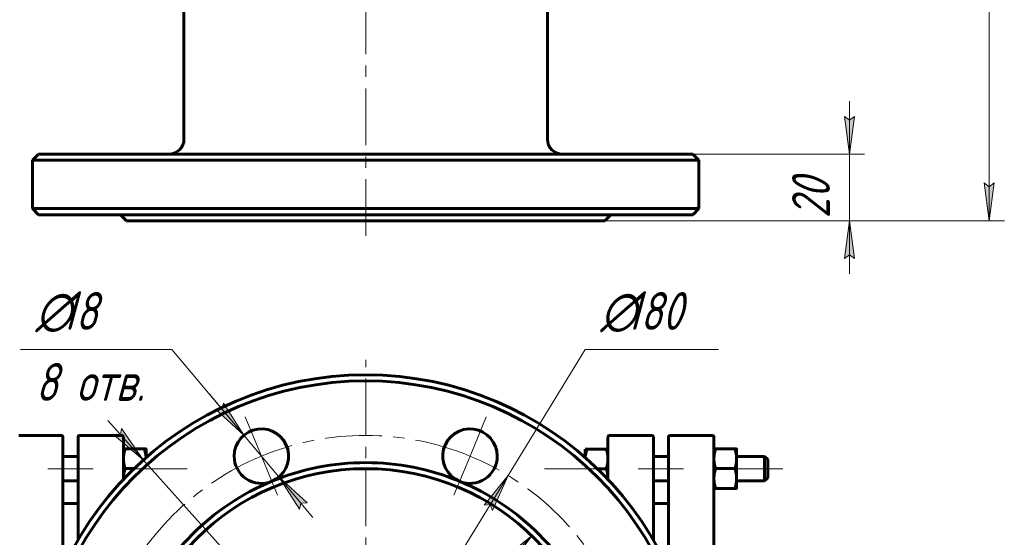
# Model space of a CAD drawing. Header units: millimetres. Extents: x 0 to 420, y -20 to 297.
# Tile 3 of 5: x 70 to 201, y 85 to 153. Entities that reach past the tile are written whole.
import ezdxf

# ---------------------------------------------------------------- set-up
doc = ezdxf.new("R2010")
doc.units = ezdxf.units.MM
for name, pattern in [('K5LT_AXLED', [12, 7.5, -1.5, 1.5, -1.5]), ('K5LT_BASIC', [0]), ('K5LT_THIN', [0])]:
    doc.linetypes.add(name, pattern=pattern)
doc.layers.add('Системный слой', color=7, linetype='Continuous')
doc.layers.add('Системный слой (1)', color=7, linetype='Continuous', true_color=0x6c6c6c)
doc.styles.add('KDIMTEXTSTYLE', font='GOST_AU.SHX', dxfattribs={"width": 0.96, "oblique": 15, "height": 5})
doc.styles.add('KTEXTSTYLE', font='GOST_AU.SHX', dxfattribs={"width": 0.96, "height": 5})
doc.dimstyles.new('KDIMSTYLE (0.40)', dxfattribs={"dimtxt": 5, "dimasz": 1, "dimexe": 2, "dimexo": 0, "dimgap": 1, "dimtad": 1, "dimlfac": 2.5, "dimtxsty": 'KDIMTEXTSTYLE', "dimsah": 1, "dimcen": 0, "dimdle": 1, "dimadec": 0, "dimazin": 0, "dimtfac": 0.667, "dimtmove": 0, "dimatfit": 3, "dimfxl": 1, "dimtvp": 1, "dimtolj": 1, "dimtzin": 0, "dimarcsym": 0})

# ---------------------------------------------------------------- blocks, each defined once
blk = doc.blocks.new('D0')
at = {"layer": 'Системный слой (1)'}
for points in [[(199.19, 261.59), (198.54, 266.59), (197.88, 261.59), (198.54, 262.09)], [(198.54, 126.59), (199.19, 131.59), (198.54, 131.09), (197.88, 131.59)]]:
    blk.add_hatch(color=256, dxfattribs=at).paths.add_polyline_path(points)
at = {"layer": 'Системный слой (1)', "linetype": 'K5LT_THIN', "lineweight": 18}
for p, q in [((116.18, 266.59), (200.54, 266.59)), ((197.88, 261.59), (198.54, 266.59)), ((198.54, 266.59), (199.19, 261.59)), ((198.54, 266.59), (198.54, 126.59)), ((198.54, 262.09), (197.88, 261.59)), ((199.19, 261.59), (198.54, 262.09)), ((198.54, 126.59), (197.88, 131.59)), ((197.88, 131.59), (198.54, 131.09)), ((198.54, 131.09), (199.19, 131.59)), ((199.19, 131.59), (198.54, 126.59)), ((116.18, 126.59), (200.54, 126.59))]:
    blk.add_line(p, q, dxfattribs=at)
blk.add_wipeout([(197.54, 191.25), (190.15, 191.25), (190.15, 201.51), (197.54, 201.51)]).dxf.layer = 'Системный слой (1)'
at = {"layer": 'Системный слой (1)', "insert": (190.95, 191.25), "char_height": 5, "attachment_point": 1, "rotation": 90, "style": 'KTEXTSTYLE'}
blk.add_mtext('\\H5.0;\\W1.000;\\Q15;\\Q15;\\W0.960;350', dxfattribs=at)
blk = doc.blocks.new('KDIMARROW_01')
at = {"layer": 'Системный слой'}
blk.add_hatch(color=0, dxfattribs=at).paths.add_polyline_path([(-5, -0.66), (0, 0), (-5, 0.66), (-4.5, 0)])
at = {"layer": 'Системный слой', "color": 0, "linetype": 'K5LT_THIN', "lineweight": 18}
for p, q in [((-4.5, 0), (-5, 0.66)), ((-5, 0.66), (0, 0)), ((0, 0), (-5, -0.66)), ((-5, -0.66), (-4.5, 0))]:
    blk.add_line(p, q, dxfattribs=at)
at = {"layer": 'Системный слой (1)', "color": 0, "linetype": 'K5LT_THIN', "lineweight": 18}
blk.add_line((325.81, 196.59), (325.41, 196.59), dxfattribs=at)
blk = doc.blocks.new('D1')
at = {"layer": 'Системный слой (1)', "linetype": 'K5LT_THIN', "lineweight": 18}
for p, q in [((180.09, 135.39), (180.09, 142.39)), ((180.09, 139.89), (179.43, 140.39)), ((180.09, 135.39), (180.75, 140.39)), ((180.75, 140.39), (180.09, 139.89)), ((180.09, 135.39), (180.09, 126.59)), ((180.75, 121.59), (180.09, 126.59)), ((180.09, 126.59), (180.09, 119.59)), ((179.43, 121.59), (180.09, 122.09)), ((180.09, 122.09), (180.75, 121.59))]:
    blk.add_line(p, q, dxfattribs=at)
blk.add_wipeout([(179.09, 126.91), (171.71, 126.91), (171.71, 134.75), (179.09, 134.75)]).dxf.layer = 'Системный слой (1)'
at = {"layer": 'Системный слой (1)'}
for points in [[(180.09, 135.39), (180.75, 140.39), (180.09, 139.89), (179.43, 140.39)], [(180.75, 121.59), (180.09, 126.59), (179.43, 121.59), (180.09, 122.09)]]:
    blk.add_hatch(color=256, dxfattribs=at).paths.add_polyline_path(points)
at = {"layer": 'Системный слой (1)', "linetype": 'K5LT_THIN', "lineweight": 18}
for p, q in [((179.43, 140.39), (180.09, 135.39)), ((159.38, 135.39), (182.09, 135.39)), ((147.78, 126.59), (182.09, 126.59)), ((180.09, 126.59), (179.43, 121.59))]:
    blk.add_line(p, q, dxfattribs=at)
at = {"layer": 'Системный слой (1)', "insert": (172.5, 126.91), "char_height": 5, "attachment_point": 1, "rotation": 90, "style": 'KTEXTSTYLE'}
blk.add_mtext('\\H5.0;\\W1.000;\\Q15;\\Q15;\\W0.960;20', dxfattribs=at)
blk = doc.blocks.new('U22')
at = {"layer": 'Системный слой (1)', "linetype": 'K5LT_BASIC', "lineweight": 60}
for p, q in [((84.18, 92.53), (84.18, 92.5)), ((84.18, 92.5), (84.18, 92.46)), ((84.18, 92.46), (84.18, 92.43))]:
    blk.add_line(p, q, dxfattribs=at)
blk = doc.blocks.new('U23')
at = {"layer": 'Системный слой (1)', "linetype": 'K5LT_BASIC', "lineweight": 60}
for p, q in [((87.06, 96.04), (86.95, 96.43)), ((87.14, 95.67), (87.06, 96.04)), ((87.17, 95.31), (87.14, 95.67))]:
    blk.add_line(p, q, dxfattribs=at)
blk = doc.blocks.new('U29')
at = {"layer": 'Системный слой (1)', "linetype": 'K5LT_BASIC', "lineweight": 60}
for p, q in [((148.18, 92.5), (148.18, 92.53)), ((148.18, 92.46), (148.18, 92.5)), ((148.18, 92.43), (148.18, 92.46))]:
    blk.add_line(p, q, dxfattribs=at)
blk = doc.blocks.new('U30')
at = {"layer": 'Системный слой (1)', "linetype": 'K5LT_BASIC', "lineweight": 60}
for p, q in [((145.41, 96.43), (145.3, 96.04)), ((145.22, 95.67), (145.18, 95.31)), ((145.3, 96.04), (145.22, 95.67))]:
    blk.add_line(p, q, dxfattribs=at)
blk = doc.blocks.new('U37')
at = {"layer": 'Системный слой (1)', "linetype": 'K5LT_BASIC', "lineweight": 60}
for p, q in [((76.18, 98.03), (76.18, 80.56)), ((76.18, 43.9), (76.18, 26.43))]:
    blk.add_line(p, q, dxfattribs=at)
blk = doc.blocks.new('U39')
at = {"layer": 'Системный слой (1)', "linetype": 'K5LT_BASIC', "lineweight": 60}
for p, q in [((162.18, 62.23), (162.18, 98.03)), ((162.18, 26.43), (162.18, 62.23))]:
    blk.add_line(p, q, dxfattribs=at)
blk = doc.blocks.new('U40')
at = {"layer": 'Системный слой (1)', "linetype": 'K5LT_BASIC', "lineweight": 60}
for p, q in [((156.18, 98.03), (156.18, 80.56)), ((156.18, 43.9), (156.18, 26.43))]:
    blk.add_line(p, q, dxfattribs=at)
blk = doc.blocks.new('U41')
at = {"layer": 'Системный слой (1)', "linetype": 'K5LT_BASIC', "lineweight": 60}
for p, q in [((78.18, 84.41), (78.18, 98.03)), ((78.18, 26.43), (78.18, 40.05))]:
    blk.add_line(p, q, dxfattribs=at)
blk = doc.blocks.new('U45')
at = {"layer": 'Системный слой (1)', "linetype": 'K5LT_BASIC', "lineweight": 60}
for p, q in [((84.18, 98.03), (84.18, 92.43)), ((84.18, 79.38), (84.18, 72.63)), ((84.18, 51.82), (84.18, 45.08)), ((84.18, 32.03), (84.18, 26.43))]:
    blk.add_line(p, q, dxfattribs=at)
blk = doc.blocks.new('U47')
at = {"layer": 'Системный слой (1)', "linetype": 'K5LT_BASIC', "lineweight": 60}
for p, q in [((154.18, 84.41), (154.18, 98.03)), ((154.18, 26.43), (154.18, 40.05))]:
    blk.add_line(p, q, dxfattribs=at)
blk = doc.blocks.new('U55')
at = {"layer": 'Системный слой (1)', "linetype": 'K5LT_BASIC', "lineweight": 60}
for p, q in [((148.18, 98.03), (148.18, 92.43)), ((148.18, 79.38), (148.18, 72.63)), ((148.18, 51.82), (148.18, 45.08)), ((148.18, 32.03), (148.18, 26.43))]:
    blk.add_line(p, q, dxfattribs=at)
blk = doc.blocks.new('U56')
at = {"layer": 'Системный слой (1)', "linetype": 'K5LT_AXLED', "lineweight": 18}
for q in [(116.18, 108.23), (70.18, 62.23), (162.18, 62.23), (116.18, 16.23)]:
    blk.add_line((116.18, 62.23), q, dxfattribs=at)
blk = doc.blocks.new('U57')
at = {"layer": 'Системный слой (1)', "linetype": 'K5LT_AXLED', "lineweight": 18}
for p, q in [((102.4, 95.49), (100.26, 100.66)), ((129.96, 95.49), (132.1, 100.66)), ((104.55, 90.31), (102.4, 95.49)), ((127.81, 90.31), (129.96, 95.49)), ((82.92, 76), (77.75, 78.15)), ((149.44, 76), (154.61, 78.15)), ((88.09, 73.86), (82.92, 76)), ((144.26, 73.86), (149.44, 76)), ((88.09, 50.59), (82.92, 48.45)), ((144.26, 50.59), (149.44, 48.45)), ((82.92, 48.45), (77.75, 46.31)), ((149.44, 48.45), (154.61, 46.31)), ((104.55, 34.14), (102.4, 28.97)), ((127.81, 34.14), (129.96, 28.97)), ((102.4, 28.97), (100.26, 23.79)), ((129.96, 28.97), (132.1, 23.79))]:
    blk.add_line(p, q, dxfattribs=at)
for start, end in [(67.5, 112.5), (112.5, 157.5), (22.5, 67.5), (157.5, 202.5), (337.5, 22.5), (202.5, 247.5), (292.5, 337.5), (247.5, 292.5)]:
    blk.add_arc((116.18, 62.23), 36, start, end, dxfattribs=at)
blk = doc.blocks.new('D2')
at = {"layer": 'Системный слой (1)'}
for points in [[(132.93, 88.32), (134.98, 92.93), (131.81, 89.01), (132.63, 89.09)], [(97.38, 31.53), (100.55, 35.45), (99.73, 35.37), (99.43, 36.14)]]:
    blk.add_hatch(color=256, dxfattribs=at).paths.add_polyline_path(points)
at = {"layer": 'Системный слой (1)', "linetype": 'K5LT_THIN', "lineweight": 18}
for p, q in [((134.98, 92.93), (145.18, 109.58)), ((145.18, 109.58), (162.77, 109.58)), ((97.38, 31.53), (134.98, 92.93)), ((131.81, 89.01), (134.98, 92.93)), ((134.98, 92.93), (132.93, 88.32)), ((132.63, 89.09), (131.81, 89.01)), ((132.93, 88.32), (132.63, 89.09)), ((97.38, 31.53), (99.43, 36.14)), ((100.55, 35.45), (97.38, 31.53)), ((99.43, 36.14), (99.73, 35.37)), ((99.73, 35.37), (100.55, 35.45))]:
    blk.add_line(p, q, dxfattribs=at)
blk.add_wipeout([(147.18, 110.58), (147.18, 117.96), (160.23, 117.96), (160.23, 110.58)]).dxf.layer = 'Системный слой (1)'
at = {"layer": 'Системный слой (1)', "char_height": 5, "attachment_point": 1, "style": 'KTEXTSTYLE'}
for s, insert in [('\\H5.0;\\W1.000;\\Q15;\\Q15;\\W0.960;∅', (147.18, 117.17)), ('\\H5.0;\\W1.000;\\Q15;\\Q15;\\W0.960;180', (150.49, 117.17))]:
    blk.add_mtext(s, dxfattribs=dict(at, insert=insert))
blk = doc.blocks.new('D3')
at = {"layer": 'Системный слой (1)'}
for points in [[(86.79, 94.98), (83.94, 99.14), (83.79, 98.33), (82.96, 98.26)], [(149.39, 26.2), (145.56, 29.48), (148.41, 25.32), (148.57, 26.13)]]:
    blk.add_hatch(color=256, dxfattribs=at).paths.add_polyline_path(points)
at = {"layer": 'Системный слой (1)', "linetype": 'K5LT_THIN', "lineweight": 18}
for p, q in [((86.79, 94.98), (82.12, 100.19)), ((83.94, 99.14), (83.79, 98.33)), ((86.79, 94.98), (83.94, 99.14)), ((83.79, 98.33), (82.96, 98.26)), ((82.96, 98.26), (86.79, 94.98)), ((86.79, 94.98), (145.56, 29.48)), ((145.56, 29.48), (148.41, 25.32)), ((149.39, 26.2), (145.56, 29.48)), ((145.56, 29.48), (150.24, 24.27)), ((145.56, 29.48), (159.18, 14.31)), ((148.41, 25.32), (148.57, 26.13)), ((148.57, 26.13), (149.39, 26.2)), ((159.18, 14.31), (177.83, 14.31))]:
    blk.add_line(p, q, dxfattribs=at)
blk.add_wipeout([(161.18, 15.31), (161.18, 22.69), (175.24, 22.69), (175.24, 15.31)]).dxf.layer = 'Системный слой (1)'
at = {"layer": 'Системный слой (1)', "char_height": 5, "attachment_point": 1, "style": 'KTEXTSTYLE'}
for s, insert in [('\\H5.0;\\W1.000;\\Q15;\\Q15;\\W0.960;∅', (161.18, 21.89)), ('\\H5.0;\\W1.000;\\Q15;\\Q15;\\W0.960;220', (164.49, 21.89))]:
    blk.add_mtext(s, dxfattribs=dict(at, insert=insert))
blk = doc.blocks.new('KDIMARROW_02')
at = {"layer": 'Системный слой'}
blk.add_hatch(color=0, dxfattribs=at).paths.add_polyline_path([(4.5, 0), (5, 0.66), (0, 0), (5, -0.66)])
at = {"layer": 'Системный слой', "color": 0, "linetype": 'K5LT_THIN', "lineweight": 18}
for p, q in [((5, 0.66), (0, 0)), ((0, 0), (5, -0.66)), ((0, 0), (7, 0)), ((4.5, 0), (5, 0.66)), ((5, -0.66), (4.5, 0))]:
    blk.add_line(p, q, dxfattribs=at)
at = {"layer": 'Системный слой (1)', "color": 0, "linetype": 'K5LT_THIN', "lineweight": 18}
blk.add_line((325.81, 196.59), (325.41, 196.59), dxfattribs=at)
blk = doc.blocks.new('D4')
at = {"layer": 'Системный слой (1)'}
for points in [[(135.12, 80.91), (138.12, 84.97), (134.17, 81.83), (134.99, 81.73)], [(94.24, 39.49), (98.18, 42.63), (97.36, 42.73), (97.24, 43.54)]]:
    blk.add_hatch(color=256, dxfattribs=at).paths.add_polyline_path(points)
at = {"layer": 'Системный слой (1)', "linetype": 'K5LT_THIN', "lineweight": 18}
for p, q in [((138.12, 84.97), (94.24, 39.49)), ((134.17, 81.83), (138.12, 84.97)), ((138.12, 84.97), (135.12, 80.91)), ((134.99, 81.73), (134.17, 81.83)), ((135.12, 80.91), (134.99, 81.73)), ((94.24, 39.49), (97.24, 43.54)), ((97.24, 43.54), (97.36, 42.73)), ((98.18, 42.63), (94.24, 39.49)), ((97.36, 42.73), (98.18, 42.63)), ((94.24, 39.49), (69.95, 14.31)), ((69.95, 14.31), (52.75, 14.31))]:
    blk.add_line(p, q, dxfattribs=at)
blk.add_wipeout([(54.75, 15.31), (54.75, 22.69), (67.42, 22.69), (67.42, 15.31)]).dxf.layer = 'Системный слой (1)'
at = {"layer": 'Системный слой (1)', "char_height": 5, "attachment_point": 1, "style": 'KTEXTSTYLE'}
for s, insert in [('\\H5.0;\\W1.000;\\Q15;\\Q15;\\W0.960;∅', (54.75, 21.89)), ('\\H5.0;\\W1.000;\\Q15;\\Q15;\\W0.960;158', (58.06, 21.89))]:
    blk.add_mtext(s, dxfattribs=dict(at, insert=insert))
blk = doc.blocks.new('D5')
at = {"layer": 'Системный слой (1)'}
for points in [[(100.09, 98.25), (97.38, 102.5), (97.2, 101.69), (96.37, 101.65)], [(108.43, 89.32), (104.72, 92.73), (107.42, 88.48), (107.61, 89.28)]]:
    blk.add_hatch(color=256, dxfattribs=at).paths.add_polyline_path(points)
at = {"layer": 'Системный слой (1)', "linetype": 'K5LT_THIN', "lineweight": 18}
for p, q in [((100.09, 98.25), (90.58, 109.58)), ((100.09, 98.25), (95.59, 103.61)), ((97.2, 101.69), (96.37, 101.65)), ((96.37, 101.65), (100.09, 98.25)), ((97.38, 102.5), (97.2, 101.69)), ((100.09, 98.25), (97.38, 102.5)), ((104.72, 92.73), (100.09, 98.25)), ((104.72, 92.73), (107.42, 88.48)), ((108.43, 89.32), (104.72, 92.73)), ((104.72, 92.73), (109.21, 87.37)), ((107.42, 88.48), (107.61, 89.28)), ((107.61, 89.28), (108.43, 89.32))]:
    blk.add_line(p, q, dxfattribs=at)
blk.add_wipeout([(72.57, 101.2), (72.57, 117.96), (87.94, 117.96), (87.94, 101.2)]).dxf.layer = 'Системный слой (1)'
blk.add_line((90.58, 109.58), (70.57, 109.58), dxfattribs=at)
at = {"layer": 'Системный слой (1)', "char_height": 5, "attachment_point": 1, "style": 'KTEXTSTYLE'}
for s, insert in [('\\H5.0;\\W1.000;\\Q15;\\Q15;\\W0.960;∅', (72.57, 117.17)), ('\\H5.0;\\W1.000;\\Q15;\\Q15;\\W0.960;18', (75.88, 117.17)), ('\\H5.0;\\W1.000;\\Q15;\\Q15;\\W0.960;8 отв.', (72.57, 107.79))]:
    blk.add_mtext(s, dxfattribs=dict(at, insert=insert))

msp = doc.modelspace()

# ---------------------------------------------------------------- linework, layer by layer
at = {"layer": 'Системный слой (1)', "linetype": 'K5LT_AXLED', "lineweight": 18}
for p, q in [((116.1786, 124.5924), (116.1786, 183.1004)), ((80.1786, 93.8283), (74.1786, 93.8283)), ((92.5786, 93.8283), (85.1786, 93.8283)), ((147.1786, 93.8283), (139.7786, 93.8283)), ((158.1786, 93.8283), (152.1786, 93.8283)), ((171.2786, 93.8283), (163.1786, 93.8283))]:
    msp.add_line(p, q, dxfattribs=at)
at = {"layer": 'Системный слой (1)', "linetype": 'K5LT_BASIC', "lineweight": 60}
for p, q in [((92.1786, 137.3924), (92.1788, 164.5925)), ((140.1786, 137.3924), (140.1784, 164.5925)), ((72.9786, 135.3924), (72.1786, 134.5924)), ((159.3786, 135.3924), (72.9786, 135.3924)), ((159.3786, 135.3924), (160.1786, 134.5924)), ((72.1786, 134.5924), (160.1786, 134.5924)), ((72.1786, 128.1924), (72.1786, 134.5924)), ((160.1786, 128.1924), (160.1786, 134.5924)), ((160.1786, 128.1924), (72.1786, 128.1924)), ((72.9786, 127.3924), (72.1786, 128.1924)), ((159.3786, 127.3924), (160.1786, 128.1924)), ((72.9786, 127.3924), (159.3786, 127.3924)), ((84.5786, 126.5924), (83.7786, 127.3924)), ((84.5786, 126.5924), (147.7786, 126.5924)), ((147.7786, 126.5924), (148.5786, 127.3924)), ((70.3786, 98.2283), (75.9786, 98.2283)), ((83.9786, 98.2283), (78.3786, 98.2283)), ((153.9786, 98.2283), (148.3786, 98.2283)), ((156.3786, 98.2283), (161.9786, 98.2283)), ((84.4109, 96.4292), (86.9464, 96.4292)), ((87.1786, 96.4283), (87.1786, 95.3191)), ((145.1786, 95.3191), (145.1786, 96.4283)), ((145.1786, 96.4283), (145.4109, 96.4283)), ((145.4109, 96.4283), (147.9464, 96.4283)), ((147.9464, 96.4283), (148.1786, 96.4283)), ((162.4109, 96.429), (164.9464, 96.429)), ((165.1786, 96.4283), (165.1786, 95.1293)), ((76.1786, 95.4283), (78.1786, 95.4283)), ((87.1786, 95.4283), (87.3037, 95.4283)), ((145.0535, 95.4283), (145.1786, 95.4283)), ((154.1786, 95.4283), (156.1786, 95.4283)), ((165.1786, 95.4283), (168.8786, 95.4283)), ((165.1786, 95.1293), (165.1786, 92.5293)), ((169.2786, 95.0283), (168.8786, 95.4283)), ((168.8786, 95.4283), (168.8786, 93.8283)), ((169.2786, 92.6283), (169.2786, 95.0283)), ((84.4109, 93.8301), (85.5628, 93.8301)), ((146.7963, 93.8283), (147.9464, 93.8283)), ((162.4109, 93.8297), (164.9464, 93.8297)), ((168.8786, 93.8283), (168.8786, 92.2283)), ((165.1786, 92.5293), (165.1786, 91.2283)), ((169.2786, 92.6283), (168.8786, 92.2283)), ((76.1786, 92.2283), (78.1786, 92.2283)), ((154.1786, 92.2283), (156.1786, 92.2283)), ((162.4109, 91.229), (164.9464, 91.229)), ((162.4109, 91.2276), (164.9464, 91.2276)), ((165.1786, 92.2283), (168.8786, 92.2283)), ((76.1786, 89.2283), (78.1786, 89.2283)), ((154.1786, 89.2283), (156.1786, 89.2283))]:
    msp.add_line(p, q, dxfattribs=at)
for radius in [43.2, 31.6]:
    msp.add_circle((116.1786, 62.2283), radius, dxfattribs=at)
for centre, radius, start, end in [((90.1786, 137.3924), 2, 270, 0), ((142.1786, 137.3924), 2, 180, 270), ((116.1786, 62.2283), 44, 0, 180), ((102.402, 95.488), 3.6, 292.5, 180), ((129.9552, 95.488), 3.6, 0, 247.5), ((75.9786, 98.0283), 0.2, 0, 90), ((78.3786, 98.0283), 0.2, 90, 180), ((83.9786, 98.0283), 0.2, 0, 90), ((148.3786, 98.0283), 0.2, 90, 180), ((153.9786, 98.0283), 0.2, 0, 90), ((156.3786, 98.0283), 0.2, 90, 180), ((161.9786, 98.0283), 0.2, 0, 90), ((102.402, 95.488), 3.6, 180, 292.5), ((129.9552, 95.488), 3.6, 247.5, 0), ((116.1786, 62.2283), 32.4, 67.5, 112.5), ((116.1786, 62.2283), 32.4, 112.5, 157.5), ((116.1786, 62.2283), 32.4, 22.5, 67.5)]:
    msp.add_arc(centre, radius, start, end, dxfattribs=at)
for points in [[(84.1786, 96.4283), (84.1786, 96.4287), (84.4109, 96.4292)], [(84.4109, 96.4292), (84.1786, 95.7328), (84.1786, 95.1297)], [(86.9464, 96.4292), (87.1786, 96.4287), (87.1786, 96.4283)], [(148.1786, 95.1283), (148.1786, 95.7316), (147.9464, 96.4283)], [(162.1786, 96.4283), (162.1786, 96.4286), (162.4109, 96.429)], [(162.4109, 96.429), (162.1786, 95.7325), (162.1786, 95.1293)], [(164.9464, 96.429), (165.1786, 96.4286), (165.1786, 96.4283)], [(165.1786, 95.1293), (165.1786, 95.7325), (164.9464, 96.429)], [(84.1786, 95.1297), (84.1786, 94.5265), (84.4109, 93.8301)], [(147.9464, 93.8283), (148.1786, 94.525), (148.1786, 95.1283)], [(162.1786, 95.1293), (162.1786, 94.5262), (162.4109, 93.8297)], [(164.9464, 93.8297), (165.1786, 94.5262), (165.1786, 95.1293)], [(84.4109, 93.8301), (84.1786, 93.1332), (84.1786, 92.5297)], [(148.1786, 92.5283), (148.1786, 93.1316), (147.9464, 93.8283)], [(162.4109, 93.8297), (162.1786, 93.1328), (162.1786, 92.5293)], [(165.1786, 92.5293), (165.1786, 93.1328), (164.9464, 93.8297)], [(162.1786, 92.5293), (162.1786, 91.9258), (162.4109, 91.229)], [(164.9464, 91.229), (165.1786, 91.9258), (165.1786, 92.5293)], [(162.4109, 91.229), (162.1786, 91.2286), (162.1786, 91.2283)], [(162.1786, 91.2283), (162.1786, 91.228), (162.4109, 91.2276)], [(165.1786, 91.2283), (165.1786, 91.2286), (164.9464, 91.229)], [(164.9464, 91.2276), (165.1786, 91.228), (165.1786, 91.2283)]]:
    msp.add_rational_spline(points, [1, 1.0379548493, 1], degree=2, dxfattribs=at)

# ---------------------------------------------------------------- block references
at = {"layer": 'Системный слой (1)'}
for name in ['U56', 'U57', 'U37', 'U41', 'U45', 'U55', 'U47', 'U40', 'U39', 'U23', 'U30', 'U22', 'U29']:
    msp.add_blockref(name, (0, 0), dxfattribs=at)

# ---------------------------------------------------------------- next in the draw order: dimensions: what is measured, and where the dimension line sits
dim = msp.add_linear_dim(base=(198.5361, 266.5924), p1=(116.1786, 126.5924), p2=(116.1786, 266.5924), angle=90, dimstyle='KDIMSTYLE (0.40)', override={"dimexo": 0, "dimpost": '\\H5.0;\\W0.960;\\Q15;<>', "dimblk1": 'KDIMARROW_01', "dimblk2": 'KDIMARROW_01', "dimse1": 0, "dimse2": 0, "dimtol": 1, "dimtp": 0, "dimtm": 0, "dimtdec": 5, "dimtolj": 1}, dxfattribs=at)
dim.commit()
dim.dimension.update_dxf_attribs({"geometry": 'D0', "text_midpoint": (198.5361, 196.5924), "dimtype": 160})

# ---------------------------------------------------------------- next in the draw order: dimensions: what is measured, and where the dimension line sits
dim = msp.add_linear_dim(base=(180.0914, 135.3924), p1=(147.7786, 126.5924), p2=(159.3786, 135.3924), angle=90, text='\\H5.0;\\W0.960;\\Q15;\\H5.0;\\W0.960;\\Q15;\\Q15;20', dimstyle='KDIMSTYLE (0.40)', override={"dimexo": 0, "dimblk1": 'KDIMARROW_01', "dimblk2": 'KDIMARROW_01', "dimse1": 0, "dimse2": 0, "dimtolj": 1}, dxfattribs=at)
dim.commit()
dim.dimension.update_dxf_attribs({"geometry": 'D1', "text_midpoint": (180.0914, 130.9924), "dimtype": 160})

# ---------------------------------------------------------------- next in the draw order: dimensions: what is measured, and where the dimension line sits
dim = msp.add_diameter_dim_2p(p1=(69.1752, -14.5224), p2=(163.182, 138.9791), dimstyle='KDIMSTYLE (0.40)', override={"dimtih": 1, "dimtoh": 1, "dimpost": '\\H5.0;\\W0.960;\\Q15;<>', "dimblk1": 'KDIMARROW_01', "dimblk2": 'KDIMARROW_01', "dimtol": 1, "dimtp": 0, "dimtm": 0, "dimtdec": 5, "dimtmove": 1, "dimatfit": 2, "dimtolj": 1}, dxfattribs=at)
dim.commit()
dim.dimension.update_dxf_attribs({"geometry": 'D2', "text_midpoint": (147.1786, 109.5817), "dimtype": 163})

# ---------------------------------------------------------------- next in the draw order: dimensions: what is measured, and where the dimension line sits
dim = msp.add_diameter_dim_2p(p1=(42.7147, 144.1005), p2=(189.6425, -19.6439), dimstyle='KDIMSTYLE (0.40)', override={"dimtih": 1, "dimtoh": 1, "dimpost": '\\H5.0;\\W0.960;\\Q15;<>', "dimblk1": 'KDIMARROW_02', "dimblk2": 'KDIMARROW_02', "dimtol": 1, "dimtp": 0, "dimtm": 0, "dimtdec": 5, "dimtmove": 1, "dimatfit": 2, "dimtolj": 1}, dxfattribs=at)
dim.commit()
dim.dimension.update_dxf_attribs({"geometry": 'D3', "text_midpoint": (161.1786, 14.3068), "dimtype": 163})

# ---------------------------------------------------------------- next in the draw order: dimensions: what is measured, and where the dimension line sits
dim = msp.add_diameter_dim_2p(p1=(171.029, 119.0829), p2=(61.3283, 5.3738), dimstyle='KDIMSTYLE (0.40)', override={"dimtih": 1, "dimtoh": 1, "dimpost": '\\H5.0;\\W0.960;\\Q15;<>', "dimblk1": 'KDIMARROW_01', "dimblk2": 'KDIMARROW_01', "dimtol": 1, "dimtp": 0, "dimtm": 0, "dimtdec": 5, "dimtmove": 1, "dimatfit": 2, "dimtolj": 1}, dxfattribs=at)
dim.commit()
dim.dimension.update_dxf_attribs({"geometry": 'D4', "text_midpoint": (67.9464, 14.3068), "dimtype": 163})

# ---------------------------------------------------------------- next in the draw order: dimensions: what is measured, and where the dimension line sits
dim = msp.add_diameter_dim_2p(p1=(108.1863, 88.5929), p2=(96.6177, 102.383), dimstyle='KDIMSTYLE (0.40)', override={"dimtih": 1, "dimtoh": 1, "dimpost": '\\H5.0;\\W0.960;\\Q15;<>\\X\\H5.0;\\W0.960;\\Q15;\\Q15;8 отв.', "dimblk1": 'KDIMARROW_01', "dimblk2": 'KDIMARROW_01', "dimtol": 1, "dimtp": 0, "dimtm": 0, "dimtdec": 5, "dimtmove": 1, "dimatfit": 2, "dimtolj": 1}, dxfattribs=at)
dim.commit()
dim.dimension.update_dxf_attribs({"geometry": 'D5', "text_midpoint": (88.5786, 109.5817)})

doc.saveas('drawing.dxf')
